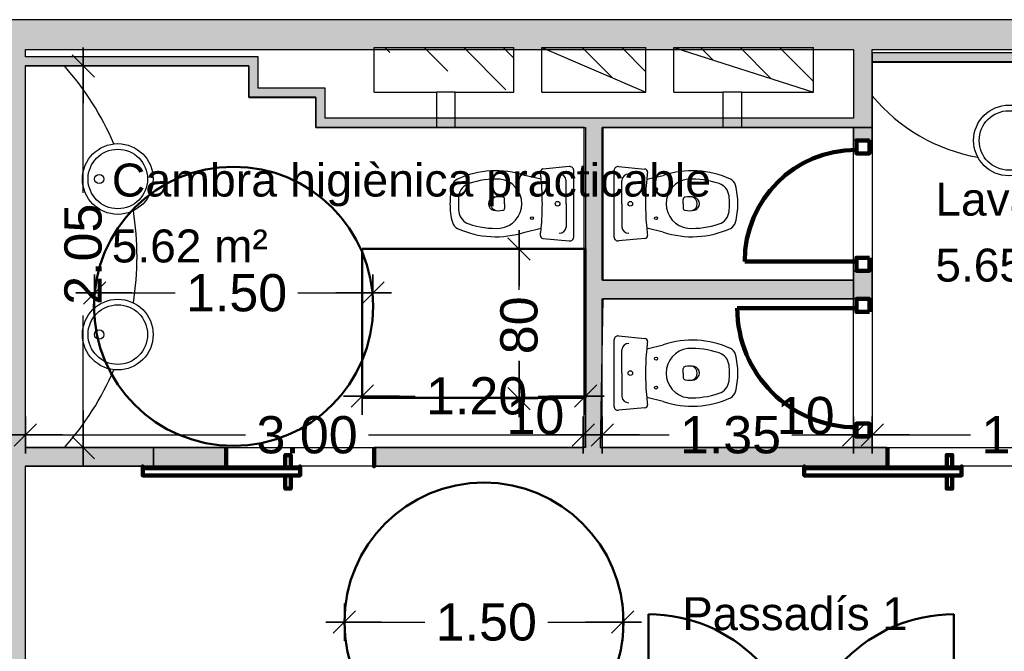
# Model space of a CAD drawing. Header units: metres. Extents: x -1 to 442, y -6 to 31.
# Tile 14 of 24: x 404.41 to 409.7, y 24.84 to 28.23. Entities that reach past the tile are written whole.
import ezdxf

# ---------------------------------------------------------------- set-up
doc = ezdxf.new("R2010")
doc.units = ezdxf.units.M
doc.header["$PDMODE"] = 65
doc.linetypes.add('CONTINUA', pattern=[0])
doc.linetypes.add('VERDECKT', pattern=[9.525, 6.35, -3.175])
for name, color, linetype, lineweight in [('3D P2 MURS', 7, 'CONTINUA', 25), ('3D P2 MURS NOUS', 7, 'CONTINUA', 25), ('P2 COTES', 7, 'CONTINUA', 25), ('P2 ESCALES 2D', 7, 'CONTINUA', 25), ('P2 LOCAL', 7, 'CONTINUA', 25), ('P2 MOBLES 2D', 7, 'CONTINUA', 25)]:
    doc.layers.add(name, color=color, linetype=linetype, lineweight=lineweight)
doc.styles.add('ARIAL', font='arial.ttf')
doc.dimstyles.new('DIMSTYLE_3', dxfattribs={"dimtxt": 0.2, "dimasz": 0.2, "dimexe": 0, "dimexo": 1e-06, "dimgap": 0.1, "dimtad": 0, "dimrnd": 0.005, "dimzin": 4, "dimdsep": 46, "dimtxsty": 'ARIAL', "dimblk1": 'ALL_ML_STRICH', "dimblk2": 'ALL_ML_STRICH', "dimsah": 1, "dimcen": 0, "dimse1": 1, "dimse2": 1, "dimclrd": 2, "dimclre": 2, "dimclrt": 2, "dimadec": 0, "dimazin": 0, "dimtfac": 1, "dimtdec": 0, "dimtix": 1, "dimtmove": 2, "dimatfit": 3, "dimfxl": 0, "dimtzin": 0, "dimlwd": 0, "dimlwe": 35, "dimarcsym": 0})
doc.dimstyles.new('DIMSTYLE_4', dxfattribs={"dimtxt": 0.2, "dimasz": 0.2, "dimexe": 0, "dimexo": 1e-06, "dimgap": 0.1, "dimtad": 0, "dimdec": 0, "dimlfac": 100, "dimrnd": 0.5, "dimzin": 4, "dimdsep": 46, "dimtxsty": 'ARIAL', "dimblk1": 'ALL_ML_STRICH', "dimblk2": 'ALL_ML_STRICH', "dimsah": 1, "dimcen": 0, "dimse1": 1, "dimse2": 1, "dimclrd": 2, "dimclre": 2, "dimclrt": 2, "dimadec": 0, "dimazin": 0, "dimtfac": 1, "dimtdec": 0, "dimtix": 1, "dimtmove": 2, "dimatfit": 3, "dimfxl": 0, "dimtzin": 0, "dimlwd": 0, "dimlwe": 35, "dimarcsym": 0})
doc.dimstyles.new('DIMSTYLE_5', dxfattribs={"dimtxt": 0.2, "dimasz": 0.2, "dimexe": 0, "dimexo": 1e-06, "dimgap": 0.1, "dimtad": 0, "dimrnd": 0.005, "dimzin": 4, "dimdsep": 46, "dimtxsty": 'ARIAL', "dimblk1": 'ALL_ML_STRICH', "dimblk2": 'ALL_ML_STRICH', "dimsah": 1, "dimcen": 0, "dimse1": 1, "dimse2": 1, "dimclrd": 2, "dimclre": 2, "dimclrt": 2, "dimadec": 0, "dimazin": 0, "dimtfac": 1, "dimtdec": 0, "dimtix": 1, "dimtmove": 2, "dimatfit": 3, "dimfxl": 0, "dimtzin": 0, "dimlwd": 0, "dimlwe": 35, "dimarcsym": 0})
doc.dimstyles.new('DIMSTYLE_7', dxfattribs={"dimtxt": 0.2, "dimasz": 0.2, "dimexe": 0, "dimexo": 1e-06, "dimgap": 0.1, "dimtad": 2, "dimdec": 0, "dimlfac": 100, "dimrnd": 0.5, "dimzin": 4, "dimdsep": 46, "dimtxsty": 'ARIAL', "dimblk1": 'ALL_ML_STRICH', "dimblk2": 'ALL_ML_STRICH', "dimsah": 1, "dimcen": 0, "dimse1": 1, "dimse2": 1, "dimclrd": 2, "dimclre": 2, "dimclrt": 2, "dimadec": 0, "dimazin": 0, "dimtfac": 1, "dimtdec": 0, "dimtix": 1, "dimtmove": 2, "dimatfit": 3, "dimfxl": 0, "dimtvp": 1.2, "dimtzin": 0, "dimlwd": 0, "dimlwe": 35, "dimarcsym": 0})
pattern_1 = [(135, (0, 0), (-0.21213203, -0.21213203), []), (135, (-0.10607, -0.10607), (-0.21213203, -0.21213203), [])]

# ---------------------------------------------------------------- blocks, each defined once
blk = doc.blocks.new('ALL_ML_STRICH')
at = {"color": 0, "linetype": 'ByBlock', "lineweight": -2}
for p, q in [((-0.3, -0.3), (0.3, 0.3)), ((0, -0.5), (0, 0.5)), ((-1, 0), (0.5, 0))]:
    blk.add_line(p, q, dxfattribs=at)
blk = doc.blocks.new('*D52')
at = {"layer": 'DEFPOINTS', "color": 2, "linetype": 'CONTINUA', "lineweight": 35, "transparency": 33554687}
for p in [(404.7826, 27.9795), (404.7478, 25.9295), (404.7482, 25.9295)]:
    blk.add_point(p, dxfattribs=at)
at = {"layer": 'P2 COTES', "color": 2, "linetype": 'CONTINUA', "lineweight": -2, "transparency": 33554687}
for p, q in [((404.7478, 27.2982), (404.7478, 27.9795)), ((404.7478, 25.9295), (404.7478, 26.6382))]:
    blk.add_line(p, q, dxfattribs=at)
at = {"layer": 'P2 COTES', "color": 2, "linetype": 'CONTINUA', "lineweight": 35, "transparency": 33554687, "xscale": 0.2, "yscale": 0.2, "zscale": 0.2}
for p, rotation in [((404.7478, 27.9795), 90), ((404.7478, 25.9295), 270)]:
    blk.add_blockref('ALL_ML_STRICH', p, dxfattribs=dict(at, rotation=rotation))
at = {"layer": 'P2 COTES', "color": 2, "linetype": 'CONTINUA', "lineweight": 35, "transparency": 33554687, "insert": (404.7478, 26.9682), "char_height": 0.2, "width": 0.8, "attachment_point": 5, "rotation": 90, "style": 'ARIAL'}
blk.add_mtext('\\A1;{\\A1;{2.05\\H0.132000;\\S^ ;}}', dxfattribs=at)
blk = doc.blocks.new('*D103')
at = {"layer": 'DEFPOINTS', "color": 2, "linetype": 'CONTINUA', "lineweight": 35, "transparency": 33554687}
for p in [(406.151, 24.9985), (406.151, 24.9916), (407.647, 24.8903)]:
    blk.add_point(p, dxfattribs=at)
at = {"layer": 'P2 COTES', "color": 2, "linetype": 'CONTINUA', "lineweight": -2, "transparency": 33554687}
for p, q in [((406.151, 24.9916), (406.5837, 24.9916)), ((407.2437, 24.9916), (407.647, 24.9916))]:
    blk.add_line(p, q, dxfattribs=at)
at = {"layer": 'P2 COTES', "color": 2, "linetype": 'CONTINUA', "lineweight": 35, "transparency": 33554687, "xscale": 0.2, "yscale": 0.2, "zscale": 0.2, "rotation": 180}
blk.add_blockref('ALL_ML_STRICH', (406.151, 24.9916), dxfattribs=at)
at = {"layer": 'P2 COTES', "color": 2, "linetype": 'CONTINUA', "lineweight": 35, "transparency": 33554687, "xscale": 0.2, "yscale": 0.2, "zscale": 0.2}
blk.add_blockref('ALL_ML_STRICH', (407.647, 24.9916), dxfattribs=at)
at = {"layer": 'P2 COTES', "color": 2, "linetype": 'CONTINUA', "lineweight": 35, "transparency": 33554687, "insert": (406.9137, 24.9916), "char_height": 0.2, "width": 0.8, "attachment_point": 5, "style": 'ARIAL'}
blk.add_mtext('\\A1;{\\A1;{1.50\\H0.132000;\\S^ ;}}', dxfattribs=at)
blk = doc.blocks.new('*D110')
at = {"layer": 'DEFPOINTS', "color": 2, "linetype": 'CONTINUA', "lineweight": 35, "transparency": 33554687}
for p in [(404.8088, 26.7669), (404.8088, 26.76), (406.3048, 26.6587)]:
    blk.add_point(p, dxfattribs=at)
at = {"layer": 'P2 COTES', "color": 2, "linetype": 'CONTINUA', "lineweight": -2, "transparency": 33554687}
for p, q in [((404.8088, 26.76), (405.2416, 26.76)), ((405.9016, 26.76), (406.3048, 26.76))]:
    blk.add_line(p, q, dxfattribs=at)
at = {"layer": 'P2 COTES', "color": 2, "linetype": 'CONTINUA', "lineweight": 35, "transparency": 33554687, "xscale": 0.2, "yscale": 0.2, "zscale": 0.2, "rotation": 180}
blk.add_blockref('ALL_ML_STRICH', (404.8088, 26.76), dxfattribs=at)
at = {"layer": 'P2 COTES', "color": 2, "linetype": 'CONTINUA', "lineweight": 35, "transparency": 33554687, "xscale": 0.2, "yscale": 0.2, "zscale": 0.2}
blk.add_blockref('ALL_ML_STRICH', (406.3048, 26.76), dxfattribs=at)
at = {"layer": 'P2 COTES', "color": 2, "linetype": 'CONTINUA', "lineweight": 35, "transparency": 33554687, "insert": (405.5716, 26.76), "char_height": 0.2, "width": 0.8, "attachment_point": 5, "style": 'ARIAL'}
blk.add_mtext('\\A1;{\\A1;{1.50\\H0.132000;\\S^ ;}}', dxfattribs=at)
blk = doc.blocks.new('*D111')
at = {"layer": 'DEFPOINTS', "color": 2, "linetype": 'CONTINUA', "lineweight": 35, "transparency": 33554687}
for p in [(407.1346, 26.9967), (407.09, 26.193), (407.302, 26.193)]:
    blk.add_point(p, dxfattribs=at)
at = {"layer": 'P2 COTES', "color": 2, "linetype": 'CONTINUA', "lineweight": -2, "transparency": 33554687}
for p, q in [((407.09, 26.7762), (407.09, 26.9967)), ((407.09, 26.193), (407.09, 26.3962))]:
    blk.add_line(p, q, dxfattribs=at)
at = {"layer": 'P2 COTES', "color": 2, "linetype": 'CONTINUA', "lineweight": 35, "transparency": 33554687, "xscale": 0.2, "yscale": 0.2, "zscale": 0.2}
for p, rotation in [((407.09, 26.9967), 90), ((407.09, 26.193), 270)]:
    blk.add_blockref('ALL_ML_STRICH', p, dxfattribs=dict(at, rotation=rotation))
at = {"layer": 'P2 COTES', "color": 2, "linetype": 'CONTINUA', "lineweight": 35, "transparency": 33554687, "insert": (407.09, 26.5862), "char_height": 0.2, "width": 0.4, "attachment_point": 5, "rotation": 90, "style": 'ARIAL'}
blk.add_mtext('\\A1;{80}', dxfattribs=at)
blk = doc.blocks.new('*D112')
at = {"layer": 'DEFPOINTS', "color": 2, "linetype": 'CONTINUA', "lineweight": 35, "transparency": 33554687}
for p in [(406.247, 26.4644), (407.447, 26.4672), (406.247, 26.2061)]:
    blk.add_point(p, dxfattribs=at)
at = {"layer": 'P2 COTES', "color": 2, "linetype": 'CONTINUA', "lineweight": -2, "transparency": 33554687}
for p, q in [((406.247, 26.2061), (406.5318, 26.2061)), ((407.1918, 26.2061), (407.447, 26.2061))]:
    blk.add_line(p, q, dxfattribs=at)
at = {"layer": 'P2 COTES', "color": 2, "linetype": 'CONTINUA', "lineweight": 35, "transparency": 33554687, "xscale": 0.2, "yscale": 0.2, "zscale": 0.2, "rotation": 180}
blk.add_blockref('ALL_ML_STRICH', (406.247, 26.2061), dxfattribs=at)
at = {"layer": 'P2 COTES', "color": 2, "linetype": 'CONTINUA', "lineweight": 35, "transparency": 33554687, "xscale": 0.2, "yscale": 0.2, "zscale": 0.2}
blk.add_blockref('ALL_ML_STRICH', (407.447, 26.2061), dxfattribs=at)
at = {"layer": 'P2 COTES', "color": 2, "linetype": 'CONTINUA', "lineweight": 35, "transparency": 33554687, "insert": (406.8618, 26.2061), "char_height": 0.2, "width": 0.8, "attachment_point": 5, "style": 'ARIAL'}
blk.add_mtext('\\A1;{\\A1;{1.20\\H0.132000;\\S^ ;}}', dxfattribs=at)
blk = doc.blocks.new('*D113')
at = {"layer": 'DEFPOINTS', "color": 2, "linetype": 'CONTINUA', "lineweight": 35, "transparency": 33554687}
for p in [(404.437, 26.1441), (407.4347, 26.1636), (404.437, 25.9971)]:
    blk.add_point(p, dxfattribs=at)
at = {"layer": 'P2 COTES', "color": 2, "linetype": 'CONTINUA', "lineweight": -2, "transparency": 33554687}
for p, q in [((404.437, 25.9971), (405.6206, 25.9971)), ((406.2806, 25.9971), (407.4347, 25.9971))]:
    blk.add_line(p, q, dxfattribs=at)
at = {"layer": 'P2 COTES', "color": 2, "linetype": 'CONTINUA', "lineweight": 35, "transparency": 33554687, "xscale": 0.2, "yscale": 0.2, "zscale": 0.2, "rotation": 180}
blk.add_blockref('ALL_ML_STRICH', (404.437, 25.9971), dxfattribs=at)
at = {"layer": 'P2 COTES', "color": 2, "linetype": 'CONTINUA', "lineweight": 35, "transparency": 33554687, "xscale": 0.2, "yscale": 0.2, "zscale": 0.2}
blk.add_blockref('ALL_ML_STRICH', (407.4347, 25.9971), dxfattribs=at)
at = {"layer": 'P2 COTES', "color": 2, "linetype": 'CONTINUA', "lineweight": 35, "transparency": 33554687, "insert": (405.9506, 25.9971), "char_height": 0.2, "width": 0.8, "attachment_point": 5, "style": 'ARIAL'}
blk.add_mtext('\\A1;{\\A1;{3.00\\H0.132000;\\S^ ;}}', dxfattribs=at)
blk = doc.blocks.new('*D114')
at = {"layer": 'DEFPOINTS', "color": 2, "linetype": 'CONTINUA', "lineweight": 35, "transparency": 33554687}
for p in [(407.4347, 26.1636), (407.4347, 25.9971), (407.537, 25.973)]:
    blk.add_point(p, dxfattribs=at)
at = {"layer": 'P2 COTES', "color": 2, "linetype": 'CONTINUA', "lineweight": -2, "transparency": 33554687}
blk.add_line((407.4347, 25.9971), (407.537, 25.9971), dxfattribs=at)
at = {"layer": 'P2 COTES', "color": 2, "linetype": 'CONTINUA', "lineweight": 35, "transparency": 33554687, "xscale": 0.2, "yscale": 0.2, "zscale": 0.2, "rotation": 180}
blk.add_blockref('ALL_ML_STRICH', (407.4347, 25.9971), dxfattribs=at)
at = {"layer": 'P2 COTES', "color": 2, "linetype": 'CONTINUA', "lineweight": 35, "transparency": 33554687, "xscale": 0.2, "yscale": 0.2, "zscale": 0.2}
blk.add_blockref('ALL_ML_STRICH', (407.537, 25.9971), dxfattribs=at)
at = {"layer": 'P2 COTES', "color": 2, "linetype": 'CONTINUA', "lineweight": 35, "transparency": 33554687, "insert": (407.1773, 26.1005), "char_height": 0.2, "width": 0.4, "attachment_point": 5, "style": 'ARIAL'}
blk.add_mtext('\\A1;{10}', dxfattribs=at)
blk = doc.blocks.new('*D115')
at = {"layer": 'DEFPOINTS', "color": 2, "linetype": 'CONTINUA', "lineweight": 35, "transparency": 33554687}
for p in [(407.537, 25.9971), (407.537, 25.973), (408.887, 25.9295)]:
    blk.add_point(p, dxfattribs=at)
at = {"layer": 'P2 COTES', "color": 2, "linetype": 'CONTINUA', "lineweight": -2, "transparency": 33554687}
for p, q in [((407.537, 25.9971), (407.8957, 25.9971)), ((408.5557, 25.9971), (408.887, 25.9971))]:
    blk.add_line(p, q, dxfattribs=at)
at = {"layer": 'P2 COTES', "color": 2, "linetype": 'CONTINUA', "lineweight": 35, "transparency": 33554687, "xscale": 0.2, "yscale": 0.2, "zscale": 0.2, "rotation": 180}
blk.add_blockref('ALL_ML_STRICH', (407.537, 25.9971), dxfattribs=at)
at = {"layer": 'P2 COTES', "color": 2, "linetype": 'CONTINUA', "lineweight": 35, "transparency": 33554687, "xscale": 0.2, "yscale": 0.2, "zscale": 0.2}
blk.add_blockref('ALL_ML_STRICH', (408.887, 25.9971), dxfattribs=at)
at = {"layer": 'P2 COTES', "color": 2, "linetype": 'CONTINUA', "lineweight": 35, "transparency": 33554687, "insert": (408.2257, 25.9971), "char_height": 0.2, "width": 0.8, "attachment_point": 5, "style": 'ARIAL'}
blk.add_mtext('\\A1;{\\A1;{1.35\\H0.132000;\\S^ ;}}', dxfattribs=at)
blk = doc.blocks.new('*D116')
at = {"layer": 'DEFPOINTS', "color": 2, "linetype": 'CONTINUA', "lineweight": 35, "transparency": 33554687}
for p in [(408.887, 25.9971), (408.887, 25.9295), (408.987, 25.9295)]:
    blk.add_point(p, dxfattribs=at)
at = {"layer": 'P2 COTES', "color": 2, "linetype": 'CONTINUA', "lineweight": -2, "transparency": 33554687}
blk.add_line((408.887, 25.9971), (408.987, 25.9971), dxfattribs=at)
at = {"layer": 'P2 COTES', "color": 2, "linetype": 'CONTINUA', "lineweight": 35, "transparency": 33554687, "xscale": 0.2, "yscale": 0.2, "zscale": 0.2, "rotation": 180}
blk.add_blockref('ALL_ML_STRICH', (408.887, 25.9971), dxfattribs=at)
at = {"layer": 'P2 COTES', "color": 2, "linetype": 'CONTINUA', "lineweight": 35, "transparency": 33554687, "xscale": 0.2, "yscale": 0.2, "zscale": 0.2}
blk.add_blockref('ALL_ML_STRICH', (408.987, 25.9971), dxfattribs=at)
at = {"layer": 'P2 COTES', "color": 2, "linetype": 'CONTINUA', "lineweight": 35, "transparency": 33554687, "insert": (408.6296, 26.1005), "char_height": 0.2, "width": 0.4, "attachment_point": 5, "style": 'ARIAL'}
blk.add_mtext('\\A1;{10}', dxfattribs=at)
blk = doc.blocks.new('*D117')
at = {"layer": 'DEFPOINTS', "color": 2, "linetype": 'CONTINUA', "lineweight": 35, "transparency": 33554687}
for p in [(408.987, 25.9971), (410.677, 25.9913), (408.987, 25.9295)]:
    blk.add_point(p, dxfattribs=at)
at = {"layer": 'P2 COTES', "color": 2, "linetype": 'CONTINUA', "lineweight": -2, "transparency": 33554687}
for p, q in [((408.987, 25.9971), (409.5162, 25.9971)), ((410.1762, 25.9971), (410.677, 25.9971))]:
    blk.add_line(p, q, dxfattribs=at)
at = {"layer": 'P2 COTES', "color": 2, "linetype": 'CONTINUA', "lineweight": 35, "transparency": 33554687, "xscale": 0.2, "yscale": 0.2, "zscale": 0.2, "rotation": 180}
blk.add_blockref('ALL_ML_STRICH', (408.987, 25.9971), dxfattribs=at)
at = {"layer": 'P2 COTES', "color": 2, "linetype": 'CONTINUA', "lineweight": 35, "transparency": 33554687, "xscale": 0.2, "yscale": 0.2, "zscale": 0.2}
blk.add_blockref('ALL_ML_STRICH', (410.677, 25.9971), dxfattribs=at)
at = {"layer": 'P2 COTES', "color": 2, "linetype": 'CONTINUA', "lineweight": 35, "transparency": 33554687, "insert": (409.8462, 25.9971), "char_height": 0.2, "width": 0.8, "attachment_point": 5, "style": 'ARIAL'}
blk.add_mtext('\\A1;{\\A1;{1.69\\H0.132000;\\S^ ;}}', dxfattribs=at)

msp = doc.modelspace()

# ---------------------------------------------------------------- hatches: boundary and pattern name
at = {"layer": '3D P2 MURS', "linetype": 'CONTINUA', "lineweight": 18, "true_color": 0xa0a0a0, "transparency": 33554687}
for points in [[(426.8464, 28.2282), (401.2904, 28.2282), (401.2587, 28.0682), (415.7808, 28.0682), (415.7808, 28.0683), (415.9308, 28.0683), (415.9308, 28.0682), (426.8132, 28.0682)], [(404.437, 23.5195), (404.437, 28.0682), (404.337, 28.0682), (404.337, 23.5195)], [(408.987, 27.6495), (408.987, 28.0682), (408.887, 28.0682), (408.887, 27.6495)], [(408.987, 27.9995), (410.677, 27.9995), (410.677, 28.0495), (408.987, 28.0495)], [(404.437, 27.9795), (405.687, 27.9795), (405.687, 28.0295), (404.437, 28.0295)], [(405.637, 27.9795), (405.637, 27.8595), (405.687, 27.8595), (405.687, 27.9795)], [(405.637, 27.8095), (406.047, 27.8095), (406.047, 27.8595), (405.637, 27.8595)], [(405.997, 27.8095), (405.997, 27.6995), (406.047, 27.6995), (406.047, 27.8095)], [(405.997, 27.6495), (408.887, 27.6495), (408.887, 27.6995), (405.997, 27.6995)], [(407.447, 27.6495), (407.447, 25.9295), (407.537, 25.9295), (407.537, 27.6495)], [(407.537, 26.7295), (408.8875, 26.7295), (408.8875, 26.8295), (407.537, 26.8295)], [(404.437, 25.8295), (405.1251, 25.8295), (405.1251, 25.9295), (404.437, 25.9295)], [(406.311, 25.8295), (409.0654, 25.8295), (409.0654, 25.9295), (406.311, 25.9295)]]:
    msp.add_hatch(color=253, dxfattribs=at).paths.add_polyline_path(points)
at = {"layer": '3D P2 MURS NOUS', "linetype": 'CONTINUA', "lineweight": 18, "true_color": 0xa0a0a0, "transparency": 33554687}
for points in [[(408.887, 27.6495), (408.887, 27.5795), (408.987, 27.5795), (408.987, 27.6495)], [(408.987, 26.7284), (408.987, 26.8795), (408.887, 26.8795), (408.887, 26.8295), (408.887, 26.7295), (408.887, 26.7284)], [(408.987, 25.9295), (408.987, 25.9884), (408.887, 25.9884), (408.887, 25.9295)]]:
    msp.add_hatch(color=253, dxfattribs=at).paths.add_polyline_path(points)
at = {"layer": '3D P2 MURS NOUS', "linetype": 'CONTINUA', "lineweight": 18, "transparency": 33554687}
msp.add_hatch(color=2, dxfattribs=at).paths.add_polyline_path([(405.1251, 25.8295), (405.5152, 25.8295), (405.5152, 25.9295), (405.1251, 25.9295)])
at = {"layer": 'P2 ESCALES 2D', "lineweight": 25, "transparency": 33554687}
h = msp.add_hatch(dxfattribs=at)
h.set_pattern_fill('RAYADO_1', scale=0.1, angle=45, style=0, pattern_type=2)
h.set_pattern_definition(pattern_1)
h.paths.add_polyline_path([(407.0612, 27.8385), (407.0612, 28.0785), (406.3112, 28.0785)], flags=0)
h = msp.add_hatch(dxfattribs=at)
h.set_pattern_fill('RAYADO_1', scale=0.1, angle=45, style=0, pattern_type=2)
h.set_pattern_definition(pattern_1)
h.paths.add_polyline_path([(407.2112, 28.0785), (407.7712, 27.8385), (407.7712, 28.0785)], flags=0)
h = msp.add_hatch(dxfattribs=at)
h.set_pattern_fill('RAYADO_1', scale=0.1, angle=45, style=0, pattern_type=2)
h.set_pattern_definition(pattern_1)
h.paths.add_polyline_path([(407.9212, 28.0785), (408.6712, 27.8385), (408.6712, 28.0785)], flags=0)

# ---------------------------------------------------------------- linework, layer by layer
at = {"layer": '3D P2 MURS', "color": 7, "linetype": 'CONTINUA', "lineweight": 25, "transparency": 33554687}
for p, q in [((426.8464, 28.2282), (401.2904, 28.2282)), ((404.437, 28.0682), (408.887, 28.0682)), ((404.437, 28.0295), (404.437, 28.0682)), ((408.887, 28.0682), (408.887, 27.6995)), ((408.987, 28.0682), (410.677, 28.0682)), ((408.987, 28.0495), (408.987, 28.0682)), ((410.677, 28.0495), (408.987, 28.0495)), ((408.987, 28.0495), (408.987, 27.9995)), ((408.987, 27.9995), (408.987, 28.0495)), ((405.687, 28.0295), (404.437, 28.0295)), ((405.687, 27.9795), (405.687, 28.0295)), ((408.987, 27.9995), (410.677, 27.9995)), ((408.987, 27.6495), (408.987, 27.9995)), ((404.437, 27.9795), (405.637, 27.9795)), ((404.437, 25.9295), (404.437, 27.9795)), ((405.637, 27.9795), (405.637, 27.8595)), ((405.687, 27.8595), (405.687, 27.9795)), ((405.637, 27.8595), (405.637, 27.8095)), ((406.047, 27.8595), (405.687, 27.8595)), ((406.047, 27.8095), (406.047, 27.8595)), ((405.637, 27.8095), (405.997, 27.8095)), ((405.997, 27.8095), (405.997, 27.6995)), ((406.047, 27.6995), (406.047, 27.8095)), ((405.997, 27.6995), (405.997, 27.6495)), ((408.887, 27.6995), (406.047, 27.6995)), ((405.997, 27.6495), (407.447, 27.6495)), ((407.447, 27.6495), (407.447, 25.9295)), ((407.537, 27.6495), (408.887, 27.6495)), ((407.537, 26.8295), (407.537, 27.6495)), ((408.887, 27.6495), (408.987, 27.6495)), ((408.8875, 26.8295), (407.537, 26.8295)), ((408.8875, 26.7295), (408.8875, 26.8295)), ((407.537, 25.9295), (407.537, 26.7295)), ((407.537, 26.7295), (408.8875, 26.7295)), ((405.1251, 25.9295), (404.437, 25.9295)), ((405.1251, 25.8295), (405.1251, 25.9295)), ((407.447, 25.9295), (406.311, 25.9295)), ((406.311, 25.9295), (406.311, 25.8295)), ((409.0654, 25.9295), (407.537, 25.9295)), ((409.0654, 25.8295), (409.0654, 25.9295)), ((404.437, 25.8295), (405.1251, 25.8295)), ((404.437, 24.2295), (404.437, 25.8295)), ((406.311, 25.8295), (409.0654, 25.8295))]:
    msp.add_line(p, q, dxfattribs=at)
at = {"layer": '3D P2 MURS', "color": 202, "linetype": 'CONTINUA', "lineweight": 50, "transparency": 33554687}
for p, q in [((407.7856, 24.2145), (407.7856, 25.0339)), ((409.4254, 24.2145), (409.4254, 25.0339))]:
    msp.add_line(p, q, dxfattribs=at)
for centre, start, end in [((407.7856, 24.2145), 0, 90), ((409.4254, 24.2145), 90, 180)]:
    msp.add_arc(centre, 0.8194, start, end, dxfattribs=at)
at = {"layer": '3D P2 MURS NOUS', "color": 7, "linetype": 'CONTINUA', "lineweight": 25, "transparency": 33554687}
for p, q in [((408.987, 27.6495), (408.887, 27.6495)), ((408.887, 27.6495), (408.887, 27.5795)), ((408.987, 27.5795), (408.987, 27.6495)), ((408.987, 27.5795), (408.887, 27.5795)), ((408.887, 26.8795), (408.987, 26.8795)), ((408.887, 26.8795), (408.887, 26.8295)), ((408.987, 26.7284), (408.987, 26.8795)), ((408.887, 26.8295), (408.887, 26.7295)), ((408.887, 26.7295), (408.887, 26.7284)), ((408.987, 26.7284), (408.887, 26.7284)), ((408.887, 25.9884), (408.987, 25.9884)), ((408.887, 25.9884), (408.887, 25.9295)), ((408.987, 25.9295), (408.987, 25.9884)), ((405.5152, 25.9295), (405.1251, 25.9295)), ((405.1251, 25.9295), (405.1251, 25.8295)), ((405.5152, 25.9295), (405.5152, 25.8295)), ((408.887, 25.9295), (408.987, 25.9295)), ((405.1251, 25.8295), (405.5152, 25.8295))]:
    msp.add_line(p, q, dxfattribs=at)
at = {"layer": '3D P2 MURS NOUS', "color": 240, "linetype": 'CONTINUA', "lineweight": 140, "transparency": 33554687}
for p, q in [((408.902, 26.9295), (408.302, 26.9295)), ((408.902, 26.6784), (408.262, 26.6784))]:
    msp.add_line(p, q, dxfattribs=at)
for points in [[(408.972, 27.5795), (408.972, 27.5095), (408.902, 27.5095), (408.902, 27.5795), (408.972, 27.5795)], [(408.972, 26.9495), (408.972, 26.8795), (408.902, 26.8795), (408.902, 26.9495), (408.972, 26.9495)], [(408.972, 26.6584), (408.972, 26.7284), (408.902, 26.7284), (408.902, 26.6584), (408.972, 26.6584)], [(408.972, 25.9884), (408.972, 26.0584), (408.902, 26.0584), (408.902, 25.9884), (408.972, 25.9884)], [(405.5152, 25.9295), (405.5152, 25.8795), (405.5152, 25.8295), (405.5152, 25.8795), (405.5152, 25.9295)], [(406.311, 25.9295), (406.311, 25.8795), (406.311, 25.8295), (406.311, 25.8795), (406.311, 25.9295)], [(409.0696, 25.9295), (409.0696, 25.8795), (409.0696, 25.8295), (409.0696, 25.8795), (409.0696, 25.9295)], [(405.8631, 25.8195), (405.8331, 25.8195), (405.8331, 25.8895), (405.8631, 25.8895), (405.8631, 25.8195)], [(409.4175, 25.8195), (409.3875, 25.8195), (409.3875, 25.8895), (409.4175, 25.8895), (409.4175, 25.8195)], [(405.9131, 25.8195), (405.0673, 25.8195), (405.0673, 25.8295), (405.0673, 25.7795), (405.9131, 25.7795), (405.9131, 25.8295), (405.9131, 25.8195)], [(409.4675, 25.8195), (408.6217, 25.8195), (408.6217, 25.8295), (408.6217, 25.7795), (409.4675, 25.7795), (409.4675, 25.8295), (409.4675, 25.8195)], [(405.8631, 25.7795), (405.8331, 25.7795), (405.8331, 25.7095), (405.8631, 25.7095), (405.8631, 25.7795)], [(409.4175, 25.7795), (409.3875, 25.7795), (409.3875, 25.7095), (409.4175, 25.7095), (409.4175, 25.7795)]]:
    msp.add_lwpolyline(points, close=True, dxfattribs=at)
for centre, radius, start, end in [((408.902, 26.9295), 0.6, 90, 180), ((408.902, 26.6784), 0.64, 180, 270)]:
    msp.add_arc(centre, radius, start, end, dxfattribs=at)
at = {"layer": 'P2 ESCALES 2D', "color": 7, "lineweight": 25, "transparency": 33554687}
for p, q in [((406.3112, 27.8385), (406.3112, 28.0785)), ((406.3112, 28.0785), (407.0612, 28.0785)), ((407.0612, 27.8385), (407.0612, 28.0785)), ((407.2112, 28.0785), (407.7712, 28.0785)), ((407.2112, 27.8385), (407.2112, 28.0785)), ((407.2112, 28.0785), (407.7712, 27.8385)), ((407.7712, 27.8385), (407.7712, 28.0785)), ((407.9212, 27.8385), (407.9212, 28.0785)), ((407.9212, 28.0785), (408.6712, 28.0785)), ((407.9212, 28.0785), (408.6712, 27.8385)), ((408.6712, 27.8385), (408.6712, 28.0785)), ((406.3112, 27.8385), (406.647, 27.8385)), ((406.647, 27.6495), (406.647, 27.8385)), ((406.747, 27.8385), (406.647, 27.8385)), ((406.747, 27.6495), (406.747, 27.8385)), ((406.747, 27.8385), (407.0612, 27.8385)), ((407.2112, 27.8385), (407.7712, 27.8385)), ((407.9212, 27.8385), (408.187, 27.8385)), ((408.187, 27.6495), (408.187, 27.8385)), ((408.287, 27.8385), (408.187, 27.8385)), ((408.287, 27.6495), (408.287, 27.8385)), ((408.287, 27.8385), (408.6712, 27.8385)), ((406.747, 27.6495), (406.647, 27.6495)), ((406.747, 27.6495), (407.447, 27.6495)), ((408.187, 27.6495), (407.537, 27.6495)), ((408.287, 27.6495), (408.187, 27.6495))]:
    msp.add_line(p, q, dxfattribs=at)
at = {"layer": 'P2 ESCALES 2D', "color": 7, "linetype": 'CONTINUA', "lineweight": 25, "transparency": 33554687}
for p, q in [((407.3593, 27.4393), (407.2181, 27.4261)), ((407.6247, 27.4393), (407.7659, 27.4261)), ((407.2086, 27.3708), (407.1199, 27.3916)), ((407.3427, 27.2395), (407.3427, 27.3651)), ((407.6412, 27.2395), (407.6412, 27.3651)), ((407.7754, 27.3708), (407.864, 27.3916)), ((407.0119, 27.2395), (407.0119, 27.2648)), ((407.9721, 27.2395), (407.9721, 27.2648)), ((407.0119, 27.2395), (407.0119, 27.2142)), ((407.3427, 27.2395), (407.3427, 27.1138)), ((407.6412, 27.2395), (407.6412, 27.1138)), ((407.9721, 27.2395), (407.9721, 27.2142)), ((407.1199, 27.0873), (407.2086, 27.1081)), ((407.864, 27.0873), (407.7754, 27.1081)), ((407.2181, 27.0528), (407.3593, 27.0396)), ((407.7659, 27.0528), (407.6247, 27.0396)), ((407.6247, 26.5293), (407.7659, 26.5161)), ((407.6412, 26.3295), (407.6412, 26.4551)), ((407.7754, 26.4608), (407.864, 26.4816)), ((407.9721, 26.3295), (407.9721, 26.3548)), ((407.6412, 26.3295), (407.6412, 26.2038)), ((407.9721, 26.3295), (407.9721, 26.3042)), ((407.864, 26.1773), (407.7754, 26.1981)), ((407.7659, 26.1428), (407.6247, 26.1296))]:
    msp.add_line(p, q, dxfattribs=at)
for points in [[(407.3835, 27.0608), (407.3835, 27.2395), (407.3835, 27.4181)], [(407.6005, 27.0608), (407.6005, 27.2395), (407.6005, 27.4181)], [(407.6005, 26.1508), (407.6005, 26.3295), (407.6005, 26.5081)]]:
    msp.add_lwpolyline(points, dxfattribs=at)
for centre, radius in [((409.722, 27.5795), 0.19), ((409.722, 27.5795), 0.16), ((404.9336, 27.3724), 0.19), ((404.9336, 27.3724), 0.16), ((404.8336, 27.3724), 0.025), ((407.1585, 27.317), 0.008), ((407.8255, 27.317), 0.008), ((407.2964, 27.2395), 0.0125), ((407.6875, 27.2395), 0.0125), ((407.1585, 27.162), 0.008), ((407.8255, 27.162), 0.008), ((404.9336, 26.5365), 0.19), ((404.9336, 26.5365), 0.16), ((404.8336, 26.5365), 0.025), ((407.8255, 26.407), 0.008), ((407.6875, 26.3295), 0.0125), ((407.8255, 26.252), 0.008)]:
    msp.add_circle(centre, radius, dxfattribs=at)
at = {"layer": 'P2 ESCALES 2D', "color": 7, "lineweight": 25, "transparency": 33554687}
for centre, radius, start, end in [((403.495, 26.9545), 1.542, 23.1734, 41.6624), ((409.722, 28.4293), 0.955, 219.681, 259.9264), ((403.495, 26.9545), 1.542, 350.7731, 9.2269), ((403.495, 26.9545), 1.542, 318.3376, 336.8266)]:
    msp.add_arc(centre, radius, start, end, dxfattribs=at)
at = {"layer": 'P2 ESCALES 2D', "color": 7, "linetype": 'CONTINUA', "lineweight": 25, "transparency": 33554687}
for centre, radius, start, end in [((406.964, 26.9253), 0.4916, 71.514, 114.6825), ((407.2193, 27.4112), 0.015, 94.7621, 186.9037), ((405.8013, 27.2395), 1.4134, 5.3323, 6.9037), ((407.3617, 27.4176), 0.0218, 1.3248, 96.3644), ((407.6223, 27.4176), 0.0218, 83.6356, 178.6752), ((407.7646, 27.4112), 0.015, 353.0963, 85.2379), ((409.1827, 27.2395), 1.4134, 173.0963, 174.6677), ((408.0199, 26.9253), 0.4916, 65.3175, 108.486), ((406.7796, 27.3266), 0.05, 114.6825, 165.4531), ((406.964, 26.9253), 0.4466, 86.9791, 108.8669), ((406.9716, 27.2395), 0.1328, 276.8934, 83.1066), ((405.8013, 27.2395), 1.4134, 0, 5.3323), ((407.3058, 27.3612), 0.0372, 6.0407, 91.7016), ((407.6782, 27.3612), 0.0372, 88.2984, 173.9593), ((409.1827, 27.2395), 1.4134, 174.6677, 180), ((408.0123, 27.2395), 0.1328, 96.8934, 263.1066), ((408.0199, 26.9253), 0.4466, 71.1331, 93.0209), ((408.2043, 27.3266), 0.05, 14.5469, 65.3175), ((407.1155, 27.2395), 0.397, 165.4531, 180), ((406.8455, 27.2723), 0.08, 108.8669, 173.0722), ((408.1385, 27.2723), 0.08, 6.9278, 71.1331), ((407.8685, 27.2395), 0.397, 0, 14.5469), ((407.1155, 27.2395), 0.352, 173.0722, 180), ((406.9619, 27.2395), 0.0366, 105.2314, 254.7686), ((406.9754, 27.2395), 0.0386, 105.7788, 254.2212), ((406.9771, 27.152), 0.1252, 78.5881, 101.4119), ((407.0019, 27.2648), 0.01, 0, 90), ((407.9821, 27.2648), 0.01, 90, 180), ((408.0069, 27.152), 0.1252, 78.5881, 101.4119), ((408.0086, 27.2395), 0.0386, 285.7788, 74.2212), ((408.022, 27.2395), 0.0366, 285.2314, 74.7686), ((407.8685, 27.2395), 0.352, 0, 6.9278), ((407.1155, 27.2395), 0.397, 180, 194.5469), ((407.1155, 27.2395), 0.352, 180, 186.9278), ((406.8455, 27.2067), 0.08, 186.9278, 251.1331), ((406.9771, 27.3269), 0.1252, 258.5881, 281.4119), ((407.0019, 27.2142), 0.01, 270, 0), ((405.8013, 27.2395), 1.4134, 354.6677, 0), ((409.1827, 27.2395), 1.4134, 180, 185.3323), ((407.9821, 27.2142), 0.01, 180, 270), ((408.0069, 27.3269), 0.1252, 258.5881, 281.4119), ((408.1385, 27.2067), 0.08, 288.8669, 353.0722), ((407.8685, 27.2395), 0.352, 353.0722, 0), ((407.8685, 27.2395), 0.397, 345.4531, 0), ((406.7796, 27.1523), 0.05, 194.5469, 245.3175), ((406.964, 27.5536), 0.4916, 245.3175, 288.486), ((406.964, 27.5536), 0.4466, 251.1331, 273.0209), ((405.8013, 27.2395), 1.4134, 353.0963, 354.6677), ((407.3058, 27.1177), 0.0372, 268.2984, 353.9593), ((407.6782, 27.1177), 0.0372, 186.0407, 271.7016), ((409.1827, 27.2395), 1.4134, 185.3323, 186.9037), ((408.0199, 27.5536), 0.4916, 251.514, 294.6825), ((408.0199, 27.5536), 0.4466, 266.9791, 288.8669), ((408.2043, 27.1523), 0.05, 294.6825, 345.4531), ((407.2193, 27.0678), 0.015, 173.0963, 265.2379), ((407.3617, 27.0613), 0.0218, 263.6356, 358.6752), ((407.6223, 27.0613), 0.0218, 181.3248, 276.3644), ((407.7646, 27.0678), 0.015, 274.7621, 6.9037), ((407.6223, 26.5076), 0.0218, 83.6356, 178.6752), ((407.7646, 26.5012), 0.015, 353.0963, 85.2379), ((408.0199, 26.0153), 0.4916, 65.3175, 108.486), ((407.6782, 26.4512), 0.0372, 88.2984, 173.9593), ((409.1827, 26.3295), 1.4134, 174.6677, 180), ((409.1827, 26.3295), 1.4134, 173.0963, 174.6677), ((408.0123, 26.3295), 0.1328, 96.8934, 263.1066), ((408.0199, 26.0153), 0.4466, 71.1331, 93.0209), ((408.2043, 26.4166), 0.05, 14.5469, 65.3175), ((408.1385, 26.3623), 0.08, 6.9278, 71.1331), ((407.8685, 26.3295), 0.397, 0, 14.5469), ((407.9821, 26.3548), 0.01, 90, 180), ((408.0069, 26.242), 0.1252, 78.5881, 101.4119), ((408.0086, 26.3295), 0.0386, 285.7788, 74.2212), ((408.022, 26.3295), 0.0366, 285.2314, 74.7686), ((407.8685, 26.3295), 0.352, 0, 6.9278), ((409.1827, 26.3295), 1.4134, 180, 185.3323), ((407.9821, 26.3042), 0.01, 180, 270), ((407.8685, 26.3295), 0.352, 353.0722, 0), ((407.8685, 26.3295), 0.397, 345.4531, 0), ((408.0069, 26.4169), 0.1252, 258.5881, 281.4119), ((408.1385, 26.2967), 0.08, 288.8669, 353.0722), ((407.6782, 26.2077), 0.0372, 186.0407, 271.7016), ((409.1827, 26.3295), 1.4134, 185.3323, 186.9037), ((408.0199, 26.6436), 0.4916, 251.514, 294.6825), ((408.0199, 26.6436), 0.4466, 266.9791, 288.8669), ((408.2043, 26.2423), 0.05, 294.6825, 345.4531), ((407.6223, 26.1513), 0.0218, 181.3248, 276.3644), ((407.7646, 26.1578), 0.015, 274.7621, 6.9037)]:
    msp.add_arc(centre, radius, start, end, dxfattribs=at)
at = {"layer": 'P2 LOCAL', "color": 7, "linetype": 'CONTINUA', "lineweight": 25, "transparency": 33554687}
for p, q in [((410.457, 28.002), (408.9875, 28.002)), ((408.9875, 28.002), (408.9875, 25.9295)), ((404.4366, 27.9795), (404.4366, 25.9295)), ((405.6373, 27.9795), (404.4366, 27.9795)), ((405.6373, 27.8115), (405.6373, 27.9795)), ((405.9971, 27.8115), (405.6373, 27.8115)), ((405.9971, 27.6495), (405.9971, 27.8115)), ((407.4397, 27.6495), (405.9971, 27.6495)), ((407.4397, 25.9295), (407.4397, 27.6495)), ((408.8875, 27.6495), (407.5397, 27.6495)), ((407.5397, 27.6495), (407.5397, 26.8296)), ((408.8875, 26.8296), (408.8875, 27.6495)), ((407.5397, 26.8296), (408.8875, 26.8296)), ((407.5397, 26.7284), (407.5247, 25.9295)), ((408.8875, 26.7296), (407.5397, 26.7284)), ((408.8875, 25.9295), (408.8875, 26.7296)), ((404.4366, 25.9295), (407.4397, 25.9295)), ((407.5247, 25.9295), (408.8875, 25.9295)), ((408.9875, 25.9295), (410.677, 25.9295)), ((410.677, 25.8295), (404.4366, 25.8295)), ((404.4366, 25.8295), (404.4366, 24.2595))]:
    msp.add_line(p, q, dxfattribs=at)
at = {"layer": 'P2 MOBLES 2D', "color": 202, "linetype": 'VERDECKT', "lineweight": 50, "transparency": 33554687}
msp.add_lwpolyline([(407.447, 26.9967), (406.247, 26.9967), (406.247, 26.1967), (407.447, 26.1967), (407.447, 26.9967)], close=True, dxfattribs=at)
for centre in [(405.5554, 26.6886), (406.901, 24.9916)]:
    msp.add_circle(centre, 0.75, dxfattribs=at)

# ---------------------------------------------------------------- texts
at = {"layer": 'P2 LOCAL', "color": 7, "linetype": 'CONTINUA', "lineweight": 25, "transparency": 33554687, "char_height": 0.177, "attachment_point": 1, "style": 'ARIAL'}
for s, insert, width in [('\\W1.01;Cambra higiènica practicable', (404.9014, 27.4552), 3.298607), ('\\W1.00;Lavabo', (409.3267, 27.3525), 0.906005), ('\\W1.00;5.62 m²', (404.9014, 27.1011), 0.929231), ('\\W1.00;5.65 m²', (409.3267, 26.9984), 0.929231), ('\\W0.99;Passadís 1', (407.9668, 25.1257), 1.314823)]:
    msp.add_mtext(s, dxfattribs=dict(at, insert=insert, width=width))

# ---------------------------------------------------------------- dimensions: what is measured, and where the dimension line sits
at = {"layer": 'P2 COTES', "color": 2, "linetype": 'CONTINUA', "lineweight": 35, "transparency": 33554687}
for base, p1, p2, dimstyle, picture, middle in [((404.7478, 27.9795), (404.7482, 25.9295), (404.7826, 27.9795), 'DIMSTYLE_3', '*D52', (404.7478, 26.9682)), ((407.09, 26.9967), (407.302, 26.193), (407.1346, 26.9967), 'DIMSTYLE_4', '*D111', (407.09, 26.5862))]:
    dim = msp.add_linear_dim(base=base, p1=p1, p2=p2, angle=90, dimstyle=dimstyle, override={"dimpost": '<>', "dimclrd": 2, "dimclre": 2, "dimclrt": 2, "dimlwd": 0, "dimlwe": 35}, dxfattribs=at)
    dim.commit()
    dim.dimension.update_dxf_attribs({"geometry": picture, "text_midpoint": middle, "dimtype": 160})
for base, p1, p2, dimstyle, picture, middle in [((406.3048, 26.76), (404.8088, 26.7669), (406.3048, 26.6587), 'DIMSTYLE_5', '*D110', (405.5716, 26.76)), ((407.447, 26.2061), (406.247, 26.4644), (407.447, 26.4672), 'DIMSTYLE_5', '*D112', (406.8618, 26.2061)), ((407.537, 25.9971), (407.4347, 26.1636), (407.537, 25.973), 'DIMSTYLE_7', '*D114', (407.1773, 26.1005)), ((408.987, 25.9971), (408.887, 25.9295), (408.987, 25.9295), 'DIMSTYLE_7', '*D116', (408.6296, 26.1005)), ((407.4347, 25.9971), (404.437, 26.1441), (407.4347, 26.1636), 'DIMSTYLE_5', '*D113', (405.9506, 25.9971)), ((408.887, 25.9971), (407.537, 25.973), (408.887, 25.9295), 'DIMSTYLE_5', '*D115', (408.2257, 25.9971)), ((410.677, 25.9971), (408.987, 25.9295), (410.677, 25.9913), 'DIMSTYLE_5', '*D117', (409.8462, 25.9971)), ((407.647, 24.9916), (406.151, 24.9985), (407.647, 24.8903), 'DIMSTYLE_5', '*D103', (406.9137, 24.9916))]:
    dim = msp.add_linear_dim(base=base, p1=p1, p2=p2, dimstyle=dimstyle, override={"dimpost": '<>', "dimclrd": 2, "dimclre": 2, "dimclrt": 2, "dimlwd": 0, "dimlwe": 35}, dxfattribs=at)
    dim.commit()
    dim.dimension.update_dxf_attribs({"geometry": picture, "text_midpoint": middle, "dimtype": 160})

doc.saveas('drawing.dxf')
